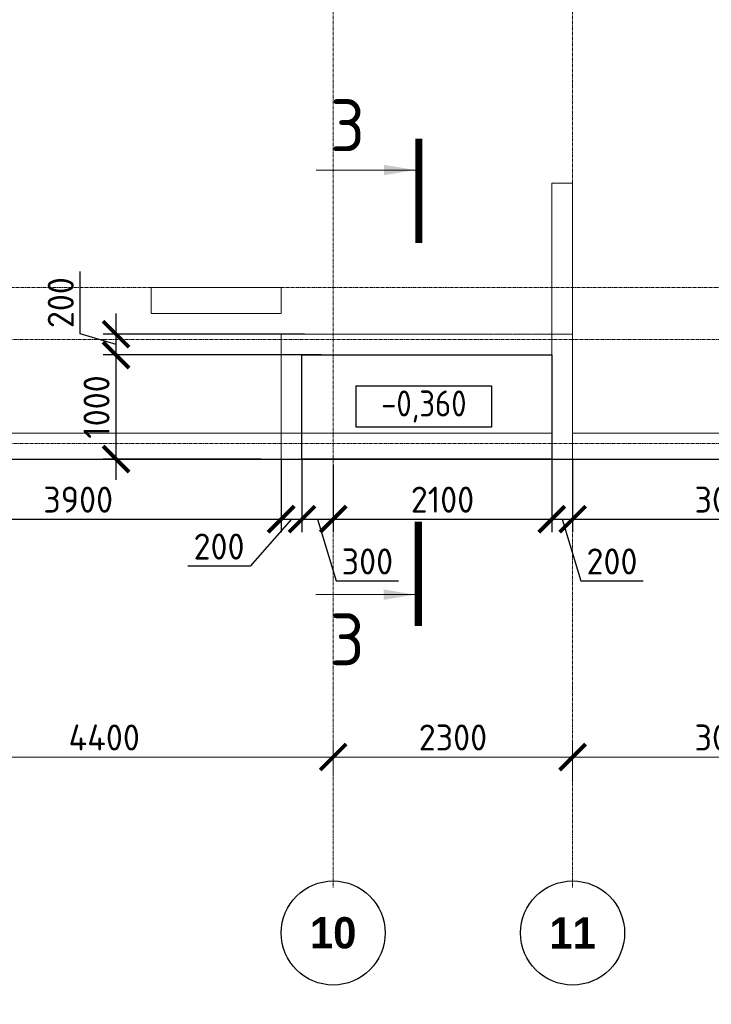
# Model space of a CAD drawing. Header units: millimetres. Extents: x 448962 to 1440104, y -326645 to -197113.
# Tile 35 of 256: x 547391 to 554036, y -277461 to -267999. Entities that reach past the tile are written whole.
import ezdxf

# ---------------------------------------------------------------- set-up
doc = ezdxf.new("R2010")
doc.units = ezdxf.units.MM
for name, pattern in [('01 Штриховая _4 мм_', [6, 3.5, -2.5]), ('______5', [1100, 800, -100, 100, -100]), ('HIDDEN2', [4.7625, 3.175, -1.5875]), ('осевая', [50.8, 31.75, -6.35, 6.35, -6.35])]:
    doc.linetypes.add(name, pattern=pattern)
for name, color, linetype, lineweight in [('Оси', 40, '______5', 18), ('Перекрытие ж_бетон', 1, 'Continuous', 30), ('РАЗМЕРЫ', 1, 'Continuous', 9), ('СТЕНЫ', 3, 'Continuous', 30), ('Текст_ общее', 7, 'Continuous', 25), ('Узлы', 7, 'Continuous', 0)]:
    doc.layers.add(name, color=color, linetype=linetype, lineweight=lineweight)
doc.styles.add('Century Gothic', font='GOTHIC.TTF')
doc.styles.add('GOST Common_1', font='GOST_Common.ttf', dxfattribs={"width": 0.9, "height": 250})
doc.styles.add('GOST-2.304_Type-B', font='GOST_Common.ttf')
doc.styles.add('ГОСТ', font='GOST_Common.ttf')
doc.dimstyles.new('СПДС', dxfattribs={"dimscale": 100, "dimtxt": 2.5, "dimasz": 2.5, "dimexe": 1.25, "dimexo": 0, "dimtad": 1, "dimdec": 0, "dimtxsty": 'GOST-2.304_Type-B', "dimblk": 'ARCHTICK', "dimcen": 2.5, "dimdle": 2, "dimadec": 0, "dimazin": 2, "dimtfac": 0.75, "dimtdec": 0, "dimtmove": 1, "dimatfit": 3, "dimfxl": 1, "dimtolj": 1, "dimarcsym": 1})

# ---------------------------------------------------------------- blocks, each defined once
blk = doc.blocks.new('NSY101')
at = {"color": 0, "linetype": 'ByBlock', "lineweight": -2}
blk.add_circle((0, 0), 50, dxfattribs=at)
blk = doc.blocks.new('_ArchTick')
at = {"color": 0, "linetype": 'ByBlock', "const_width": 0.15}
blk.add_lwpolyline([(-0.5, -0.5), (0.5, 0.5)], dxfattribs=at)
blk = doc.blocks.new('*D1020')
at = {"layer": 'DEFPOINTS', "color": 0, "transparency": 16777216}
for p in [(554742.3, -230030.4), (554742.3, -230212.9), (550342.3, -230309.5)]:
    blk.add_point(p, dxfattribs=at)
at = {"layer": 'РАЗМЕРЫ', "color": 0, "lineweight": -2, "transparency": 16777216}
for p, q in [((550342.3, -230309.5), (550342.3, -229905.4)), ((554742.3, -230212.9), (554742.3, -229905.4)), ((550142.3, -230030.4), (554942.3, -230030.4))]:
    blk.add_line(p, q, dxfattribs=at)
at = {"layer": 'РАЗМЕРЫ', "color": 0, "lineweight": -2, "transparency": 16777216, "xscale": 250, "yscale": 250, "zscale": 250, "rotation": 180}
blk.add_blockref('_ArchTick', (550342.3, -230030.4), dxfattribs=at)
at = {"layer": 'РАЗМЕРЫ', "color": 0, "lineweight": -2, "transparency": 16777216, "xscale": 250, "yscale": 250, "zscale": 250}
blk.add_blockref('_ArchTick', (554742.3, -230030.4), dxfattribs=at)
at = {"layer": 'РАЗМЕРЫ', "color": 0, "transparency": 16777216, "insert": (552542.3, -229842.9), "char_height": 250, "attachment_point": 5, "style": 'GOST-2.304_Type-B'}
blk.add_mtext('\\A1;4400', dxfattribs=at)
blk = doc.blocks.new('*D1021')
at = {"layer": 'DEFPOINTS', "color": 0, "transparency": 16777216}
for p in [(557042.3, -230030.4), (554742.3, -230212.9), (557042.3, -230265.8)]:
    blk.add_point(p, dxfattribs=at)
at = {"layer": 'РАЗМЕРЫ', "color": 0, "lineweight": -2, "transparency": 16777216}
for p, q in [((554742.3, -230212.9), (554742.3, -229905.4)), ((557042.3, -230265.8), (557042.3, -229905.4)), ((554542.3, -230030.4), (557242.3, -230030.4))]:
    blk.add_line(p, q, dxfattribs=at)
at = {"layer": 'РАЗМЕРЫ', "color": 0, "lineweight": -2, "transparency": 16777216, "xscale": 250, "yscale": 250, "zscale": 250, "rotation": 180}
blk.add_blockref('_ArchTick', (554742.3, -230030.4), dxfattribs=at)
at = {"layer": 'РАЗМЕРЫ', "color": 0, "lineweight": -2, "transparency": 16777216, "xscale": 250, "yscale": 250, "zscale": 250}
blk.add_blockref('_ArchTick', (557042.3, -230030.4), dxfattribs=at)
at = {"layer": 'РАЗМЕРЫ', "color": 0, "transparency": 16777216, "insert": (555892.3, -229842.9), "char_height": 250, "attachment_point": 5, "style": 'GOST-2.304_Type-B'}
blk.add_mtext('\\A1;2300', dxfattribs=at)
blk = doc.blocks.new('*D1022')
at = {"layer": 'DEFPOINTS', "color": 0, "transparency": 16777216}
for p in [(560042.3, -230030.9), (557042.3, -230265.8), (560042.3, -230282.7)]:
    blk.add_point(p, dxfattribs=at)
at = {"layer": 'РАЗМЕРЫ', "color": 0, "lineweight": -2, "transparency": 16777216}
for p, q in [((557042.3, -230265.8), (557042.3, -229905.9)), ((560042.3, -230282.7), (560042.3, -229905.9)), ((556842.3, -230030.9), (560242.3, -230030.9))]:
    blk.add_line(p, q, dxfattribs=at)
at = {"layer": 'РАЗМЕРЫ', "color": 0, "lineweight": -2, "transparency": 16777216, "xscale": 250, "yscale": 250, "zscale": 250, "rotation": 180}
blk.add_blockref('_ArchTick', (557042.3, -230030.9), dxfattribs=at)
at = {"layer": 'РАЗМЕРЫ', "color": 0, "lineweight": -2, "transparency": 16777216, "xscale": 250, "yscale": 250, "zscale": 250}
blk.add_blockref('_ArchTick', (560042.3, -230030.9), dxfattribs=at)
at = {"layer": 'РАЗМЕРЫ', "color": 0, "transparency": 16777216, "insert": (558542.3, -229843.4), "char_height": 250, "attachment_point": 5, "style": 'GOST-2.304_Type-B'}
blk.add_mtext('\\A1;3000', dxfattribs=at)
blk = doc.blocks.new('*D280')
at = {"layer": 'DEFPOINTS', "color": 0, "transparency": 16777216}
for p in [(548317.2, -271221.3), (550290.1, -271221.3), (549710.9, -272221.3)]:
    blk.add_point(p, dxfattribs=at)
at = {"layer": 'РАЗМЕРЫ', "color": 0, "lineweight": -2, "transparency": 16777216}
for p, q in [((548317.2, -272421.3), (548317.2, -271021.3)), ((550290.1, -271221.3), (548192.2, -271221.3)), ((549710.9, -272221.3), (548192.2, -272221.3))]:
    blk.add_line(p, q, dxfattribs=at)
at = {"layer": 'РАЗМЕРЫ', "color": 0, "lineweight": -2, "transparency": 16777216, "xscale": 250, "yscale": 250, "zscale": 250}
for p, rotation in [((548317.2, -271221.3), 90), ((548317.2, -272221.3), 270)]:
    blk.add_blockref('_ArchTick', p, dxfattribs=dict(at, rotation=rotation))
at = {"layer": 'РАЗМЕРЫ', "color": 0, "lineweight": 0, "transparency": 16777216, "insert": (548129.7, -271721.3), "char_height": 250, "attachment_point": 5, "rotation": 90, "style": 'GOST-2.304_Type-B'}
blk.add_mtext('\\A1;1000', dxfattribs=at)
blk = doc.blocks.new('*D281')
at = {"layer": 'DEFPOINTS', "color": 0, "transparency": 16777216}
for p in [(548317.2, -271021.3), (550127.2, -271021.3), (548864.7, -271221.3)]:
    blk.add_point(p, dxfattribs=at)
at = {"layer": 'РАЗМЕРЫ', "color": 0, "lineweight": -2, "transparency": 16777216}
for p, q in [((547973.4, -271018.2), (547973.4, -270418.2)), ((548317.2, -271421.3), (548317.2, -270821.3)), ((548317.2, -271121.3), (547973.4, -271018.2)), ((550127.2, -271021.3), (548192.2, -271021.3)), ((548864.7, -271221.3), (548192.2, -271221.3))]:
    blk.add_line(p, q, dxfattribs=at)
at = {"layer": 'РАЗМЕРЫ', "color": 0, "lineweight": -2, "transparency": 16777216, "xscale": 250, "yscale": 250, "zscale": 250}
for p, rotation in [((548317.2, -271021.3), 90), ((548317.2, -271221.3), 270)]:
    blk.add_blockref('_ArchTick', p, dxfattribs=dict(at, rotation=rotation))
at = {"layer": 'РАЗМЕРЫ', "color": 0, "lineweight": 0, "transparency": 16777216, "insert": (547785.9, -270718.2), "char_height": 250, "attachment_point": 5, "rotation": 90, "style": 'GOST-2.304_Type-B'}
blk.add_mtext('\\A1;200', dxfattribs=at)
blk = doc.blocks.new('*D312')
at = {"layer": 'DEFPOINTS', "color": 0, "transparency": 16777216}
for p in [(546003.4, -272221.3), (549903.3, -272221.3), (549903.3, -272798.8)]:
    blk.add_point(p, dxfattribs=at)
at = {"layer": 'РАЗМЕРЫ', "color": 0, "lineweight": -2, "transparency": 16777216}
for p, q in [((546003.4, -272221.3), (546003.4, -272923.8)), ((549903.3, -272221.3), (549903.3, -272923.8)), ((545803.4, -272798.8), (550103.3, -272798.8))]:
    blk.add_line(p, q, dxfattribs=at)
at = {"layer": 'РАЗМЕРЫ', "color": 0, "lineweight": -2, "transparency": 16777216, "xscale": 250, "yscale": 250, "zscale": 250, "rotation": 180}
blk.add_blockref('_ArchTick', (546003.4, -272798.8), dxfattribs=at)
at = {"layer": 'РАЗМЕРЫ', "color": 0, "lineweight": -2, "transparency": 16777216, "xscale": 250, "yscale": 250, "zscale": 250}
blk.add_blockref('_ArchTick', (549903.3, -272798.8), dxfattribs=at)
at = {"layer": 'РАЗМЕРЫ', "color": 0, "lineweight": 0, "transparency": 16777216, "insert": (547953.4, -272611.3), "char_height": 250, "attachment_point": 5, "style": 'GOST-2.304_Type-B'}
blk.add_mtext('\\A1;3900', dxfattribs=at)
blk = doc.blocks.new('*D313')
at = {"layer": 'DEFPOINTS', "color": 0, "transparency": 16777216}
for p in [(549903.3, -272221.3), (550103.3, -272221.3), (550103.3, -272798.8)]:
    blk.add_point(p, dxfattribs=at)
at = {"layer": 'РАЗМЕРЫ', "color": 0, "lineweight": -2, "transparency": 16777216}
for p, q in [((549903.3, -272221.3), (549903.3, -272923.8)), ((550103.3, -272221.3), (550103.3, -272923.8)), ((550003.3, -272798.8), (549606.7, -273249.6)), ((549703.3, -272798.8), (550303.3, -272798.8)), ((549606.7, -273249.6), (549006.7, -273249.6))]:
    blk.add_line(p, q, dxfattribs=at)
at = {"layer": 'РАЗМЕРЫ', "color": 0, "lineweight": -2, "transparency": 16777216, "xscale": 250, "yscale": 250, "zscale": 250, "rotation": 180}
blk.add_blockref('_ArchTick', (549903.3, -272798.8), dxfattribs=at)
at = {"layer": 'РАЗМЕРЫ', "color": 0, "lineweight": -2, "transparency": 16777216, "xscale": 250, "yscale": 250, "zscale": 250}
blk.add_blockref('_ArchTick', (550103.3, -272798.8), dxfattribs=at)
at = {"layer": 'РАЗМЕРЫ', "color": 0, "lineweight": 0, "transparency": 16777216, "insert": (549306.7, -273062.1), "char_height": 250, "attachment_point": 5, "style": 'GOST-2.304_Type-B'}
blk.add_mtext('\\A1;200', dxfattribs=at)
blk = doc.blocks.new('*D314')
at = {"layer": 'DEFPOINTS', "color": 0, "transparency": 16777216}
for p in [(550103.3, -272221.3), (550403.4, -272275.5), (550403.4, -272798.8)]:
    blk.add_point(p, dxfattribs=at)
at = {"layer": 'РАЗМЕРЫ', "color": 0, "lineweight": -2, "transparency": 16777216}
for p, q in [((550103.3, -272221.3), (550103.3, -272923.8)), ((550403.4, -272275.5), (550403.4, -272923.8)), ((549903.3, -272798.8), (550603.4, -272798.8)), ((550253.4, -272798.8), (550431.5, -273392.6)), ((550431.5, -273392.6), (551031.5, -273392.6))]:
    blk.add_line(p, q, dxfattribs=at)
at = {"layer": 'РАЗМЕРЫ', "color": 0, "lineweight": -2, "transparency": 16777216, "xscale": 250, "yscale": 250, "zscale": 250, "rotation": 180}
blk.add_blockref('_ArchTick', (550103.3, -272798.8), dxfattribs=at)
at = {"layer": 'РАЗМЕРЫ', "color": 0, "lineweight": -2, "transparency": 16777216, "xscale": 250, "yscale": 250, "zscale": 250}
blk.add_blockref('_ArchTick', (550403.4, -272798.8), dxfattribs=at)
at = {"layer": 'РАЗМЕРЫ', "color": 0, "lineweight": 0, "transparency": 16777216, "insert": (550731.5, -273205.1), "char_height": 250, "attachment_point": 5, "style": 'GOST-2.304_Type-B'}
blk.add_mtext('\\A1;300', dxfattribs=at)
blk = doc.blocks.new('*D315')
at = {"layer": 'DEFPOINTS', "color": 0, "transparency": 16777216}
for p in [(550403.4, -272275.5), (552503.3, -272221.3), (552503.3, -272798.8)]:
    blk.add_point(p, dxfattribs=at)
at = {"layer": 'РАЗМЕРЫ', "color": 0, "lineweight": -2, "transparency": 16777216}
for p, q in [((550403.4, -272275.5), (550403.4, -272923.8)), ((552503.3, -272221.3), (552503.3, -272923.8)), ((550203.4, -272798.8), (552703.3, -272798.8))]:
    blk.add_line(p, q, dxfattribs=at)
at = {"layer": 'РАЗМЕРЫ', "color": 0, "lineweight": -2, "transparency": 16777216, "xscale": 250, "yscale": 250, "zscale": 250, "rotation": 180}
blk.add_blockref('_ArchTick', (550403.4, -272798.8), dxfattribs=at)
at = {"layer": 'РАЗМЕРЫ', "color": 0, "lineweight": -2, "transparency": 16777216, "xscale": 250, "yscale": 250, "zscale": 250}
blk.add_blockref('_ArchTick', (552503.3, -272798.8), dxfattribs=at)
at = {"layer": 'РАЗМЕРЫ', "color": 0, "lineweight": 0, "transparency": 16777216, "insert": (551453.4, -272611.3), "char_height": 250, "attachment_point": 5, "style": 'GOST-2.304_Type-B'}
blk.add_mtext('\\A1;2100', dxfattribs=at)
blk = doc.blocks.new('*D316')
at = {"layer": 'DEFPOINTS', "color": 0, "transparency": 16777216}
for p in [(552503.3, -272221.3), (552703.4, -272221.3), (552703.4, -272798.8)]:
    blk.add_point(p, dxfattribs=at)
at = {"layer": 'РАЗМЕРЫ', "color": 0, "lineweight": -2, "transparency": 16777216}
for p, q in [((552503.3, -272221.3), (552503.3, -272923.8)), ((552703.4, -272221.3), (552703.4, -272923.8)), ((552303.3, -272798.8), (552903.4, -272798.8)), ((552603.4, -272798.8), (552781.5, -273392.6)), ((552781.5, -273392.6), (553381.5, -273392.6))]:
    blk.add_line(p, q, dxfattribs=at)
at = {"layer": 'РАЗМЕРЫ', "color": 0, "lineweight": -2, "transparency": 16777216, "xscale": 250, "yscale": 250, "zscale": 250, "rotation": 180}
blk.add_blockref('_ArchTick', (552503.3, -272798.8), dxfattribs=at)
at = {"layer": 'РАЗМЕРЫ', "color": 0, "lineweight": -2, "transparency": 16777216, "xscale": 250, "yscale": 250, "zscale": 250}
blk.add_blockref('_ArchTick', (552703.4, -272798.8), dxfattribs=at)
at = {"layer": 'РАЗМЕРЫ', "color": 0, "lineweight": 0, "transparency": 16777216, "insert": (553081.5, -273205.1), "char_height": 250, "attachment_point": 5, "style": 'GOST-2.304_Type-B'}
blk.add_mtext('\\A1;200', dxfattribs=at)
blk = doc.blocks.new('*D317')
at = {"layer": 'DEFPOINTS', "color": 0, "transparency": 16777216}
for p in [(552703.4, -272221.3), (555703.4, -272221.3), (555703.4, -272798.8)]:
    blk.add_point(p, dxfattribs=at)
at = {"layer": 'РАЗМЕРЫ', "color": 0, "lineweight": -2, "transparency": 16777216}
for p, q in [((552703.4, -272221.3), (552703.4, -272923.8)), ((555703.4, -272221.3), (555703.4, -272923.8)), ((552503.4, -272798.8), (555903.4, -272798.8))]:
    blk.add_line(p, q, dxfattribs=at)
at = {"layer": 'РАЗМЕРЫ', "color": 0, "lineweight": -2, "transparency": 16777216, "xscale": 250, "yscale": 250, "zscale": 250, "rotation": 180}
blk.add_blockref('_ArchTick', (552703.4, -272798.8), dxfattribs=at)
at = {"layer": 'РАЗМЕРЫ', "color": 0, "lineweight": -2, "transparency": 16777216, "xscale": 250, "yscale": 250, "zscale": 250}
blk.add_blockref('_ArchTick', (555703.4, -272798.8), dxfattribs=at)
at = {"layer": 'РАЗМЕРЫ', "color": 0, "lineweight": 0, "transparency": 16777216, "insert": (554203.4, -272611.3), "char_height": 250, "attachment_point": 5, "style": 'GOST-2.304_Type-B'}
blk.add_mtext('\\A1;3000', dxfattribs=at)
blk = doc.blocks.new('стены  тп')
at = {"layer": 'СТЕНЫ', "color": 251, "linetype": '01 Штриховая _4 мм_', "lineweight": 0, "true_color": 0x636466}
for p, q in [((576512.3, -336025.7, 3100), (576312.3, -336025.7, 3100)), ((576312.3, -336025.7, 3100), (576312.3, -336145.7, 3100)), ((576512.3, -336145.7, 3100), (576512.3, -336025.7, 3100)), ((576312.3, -336145.7, 3100), (576312.3, -338425.7, 3100)), ((576512.3, -338425.7, 3100), (576512.3, -336145.7, 3100)), ((572712.8, -337025.7, 3100), (572463.1, -337025.7, 3100)), ((572463.1, -337025.7, 3100), (572463.1, -337275.7, 3100)), ((572832.8, -337025.7, 3100), (572712.8, -337025.7, 3100)), ((573712.8, -337025.7, 3100), (572832.8, -337025.7, 3100)), ((573712.8, -337275.7, 3100), (573712.8, -337025.7, 3100)), ((572463.1, -337275.7, 3100), (572712.8, -337275.7, 3100)), ((572712.8, -337275.7, 3100), (573543.3, -337275.7, 3100)), ((573543.3, -337275.7, 3100), (573663.3, -337275.7, 3100)), ((573663.3, -337275.7, 3100), (573712.8, -337275.7, 3100)), ((573542.3, -338425.7, 3100), (569812.3, -338425.7, 3100)), ((573662.3, -338425.7, 3100), (573542.3, -338425.7, 3100)), ((576312.3, -338425.7, 3100), (573662.3, -338425.7, 3100)), ((578212.3, -338425.7, 3100), (576512.3, -338425.7, 3100)), ((564162.3, -338675.7, 3100), (589512.3, -338675.7, 3100))]:
    blk.add_line(p, q, dxfattribs=at)
blk = doc.blocks.new('оси плит')
at = {"layer": 'Оси', "color": 16, "linetype": 'осевая', "lineweight": 0, "transparency": 33554687}
for p, q in [((554742.3, -202894.1), (554742.3, -231285.8)), ((557042.3, -202894.1), (557042.3, -231285.8)), ((520148.3, -225517.4), (572494.8, -225517.4)), ((519570.9, -226017.4), (573160.2, -226017.4)), ((519570.9, -227017.4), (573160.2, -227017.4))]:
    blk.add_line(p, q, dxfattribs=at)
at = {"layer": 'Оси', "color": 16, "linetype": 'Continuous', "lineweight": 25, "transparency": 33554687, "xscale": 9.999999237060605, "yscale": 9.999999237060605, "zscale": 9.999999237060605}
for p in [(554741.7, -231721.6), (557041.7, -231721.6)]:
    blk.add_blockref('NSY101', p, dxfattribs=at)
at = {"layer": 'Оси', "color": 16, "linetype": 'Continuous', "lineweight": 25, "transparency": 33554687, "char_height": 300, "width": 620, "attachment_point": 5, "style": 'Century Gothic'}
for s, insert in [('\\A1;{\\fCentury Gothic|i0|b1;\\H300.000000;\\W1.000000;\\C16;10}\\P', (554741.7, -231721.6)), ('\\A1;{\\fCentury Gothic|i0|b1;\\H300.000000;\\W1.000000;\\C16;11}\\P', (557041.7, -231721.6))]:
    blk.add_mtext(s, dxfattribs=dict(at, insert=insert))
at = {"layer": 'РАЗМЕРЫ', "color": 1}
for base, p1, p2, picture, middle in [((554742.3, -230030.4), (550342.3, -230309.5), (554742.3, -230212.9), '*D1020', (552542.3, -229842.9)), ((557042.3, -230030.4), (554742.3, -230212.9), (557042.3, -230265.8), '*D1021', (555892.3, -229842.9)), ((560042.3, -230030.9), (557042.3, -230265.8), (560042.3, -230282.7), '*D1022', (558542.3, -229843.4))]:
    dim = blk.add_linear_dim(base=base, p1=p1, p2=p2, dimstyle='СПДС', dxfattribs=at)
    dim.commit()
    dim.dimension.update_dxf_attribs({"geometry": picture, "text_midpoint": middle})

msp = doc.modelspace()

# ---------------------------------------------------------------- linework, layer by layer
at = {"layer": 'Перекрытие ж_бетон'}
msp.add_lwpolyline([(518553.3, -272221.3), (518553.3, -272221.3), (565953.3, -272221.3), (565953.3, -249921.3), (518553.3, -249921.3), (518553.3, -272221.3)], dxfattribs=at)
at = {"layer": 'Перекрытие ж_бетон', "color": 252, "linetype": 'HIDDEN2', "lineweight": 0, "true_color": 0x939598}
msp.add_lwpolyline([(549903.3, -272221.3), (549903.3, -271021.3), (552703.3, -271021.3), (552703.3, -272221.3)], dxfattribs=at)
at = {"layer": 'Перекрытие ж_бетон'}
msp.add_lwpolyline([(550103.3, -271221.3), (552503.3, -271221.3), (552503.3, -272221.3), (550103.3, -272221.3)], close=True, dxfattribs=at)
at = {"layer": 'Текст_ общее', "lineweight": 30}
msp.add_lwpolyline([(550624.2, -271516.3), (551924.2, -271516.3), (551924.2, -271916.3), (550624.2, -271916.3)], close=True, dxfattribs=at)
at = {"layer": 'Узлы', "color": 1, "linetype": 'Continuous', "lineweight": 0}
for p, q in [((551191, -269444, 3100), (550241, -269444, 3100)), ((551187.3, -273524.1, 3100), (550237.3, -273524.1, 3100))]:
    msp.add_line(p, q, dxfattribs=at)
at = {"layer": 'Узлы', "color": 1, "linetype": 'Continuous', "lineweight": 0, "const_width": 70, "elevation": 3100}
for points in [[(551226, -269144), (551226, -270144)], [(551222.3, -273824.1), (551222.3, -272824.1)]]:
    msp.add_lwpolyline(points, dxfattribs=at)
at = {"layer": 'Узлы', "color": 1, "linetype": 'Continuous', "lineweight": 0}
for points in [[(551191, -269444, 3100), (550890.6, -269494.3, 3100), (550890.6, -269393.7, 3100)], [(551187.3, -273524.1, 3100), (550886.9, -273574.4, 3100), (550886.9, -273473.8, 3100)]]:
    msp.add_solid(points, dxfattribs=at)

# ---------------------------------------------------------------- block references
at = {"layer": 'РАЗМЕРЫ'}
msp.add_blockref('оси плит', (-4338.8, -45053.9), dxfattribs=at)

# ---------------------------------------------------------------- texts
at = {"layer": 'Узлы', "color": 1, "linetype": 'Continuous', "lineweight": 0, "char_height": 500, "attachment_point": 5, "style": 'GOST-2.304_Type-B'}
for insert in [(550541, -269014, 3100), (550537.3, -273954.1, 3100)]:
    msp.add_mtext_dynamic_manual_height_columns('3', width=723.88, gutter_width=25, heights=[0], dxfattribs=dict(at, insert=insert))

# ---------------------------------------------------------------- dimensions: what is measured, and where the dimension line sits
at = {"layer": 'РАЗМЕРЫ', "color": 1, "lineweight": 0}
for base, p1, p2, picture, middle in [((548317.2, -271021.3), (548864.7, -271221.3), (550127.2, -271021.3), '*D281', (547785.9, -270955.7)), ((548317.2, -271221.3), (549710.9, -272221.3), (550290.1, -271221.3), '*D280', (548129.7, -271721.3))]:
    dim = msp.add_linear_dim(base=base, p1=p1, p2=p2, angle=90, dimstyle='СПДС', override={"dimrnd": 5}, dxfattribs=at)
    dim.commit()
    dim.dimension.update_dxf_attribs({"geometry": picture, "text_midpoint": middle})
for base, p1, p2, picture, middle in [((549903.3, -272798.8), (546003.4, -272221.3), (549903.3, -272221.3), '*D312', (547953.4, -272611.3)), ((550403.4, -272798.8), (550103.3, -272221.3), (550403.4, -272275.5), '*D314', (550494, -273205.1)), ((552503.3, -272798.8), (550403.4, -272275.5), (552503.3, -272221.3), '*D315', (551453.4, -272611.3)), ((552703.4, -272798.8), (552503.3, -272221.3), (552703.4, -272221.3), '*D316', (552844, -273205.1)), ((555703.4, -272798.8), (552703.4, -272221.3), (555703.4, -272221.3), '*D317', (554203.4, -272611.3))]:
    dim = msp.add_linear_dim(base=base, p1=p1, p2=p2, dimstyle='СПДС', override={"dimrnd": 5}, dxfattribs=at)
    dim.commit()
    dim.dimension.update_dxf_attribs({"geometry": picture, "text_midpoint": middle})
dim = msp.add_linear_dim(base=(550103.3, -272798.8), p1=(549903.3, -272221.3), p2=(550103.3, -272221.3), dimstyle='СПДС', override={"dimrnd": 5}, dxfattribs=at)
dim.commit()
dim.dimension.update_dxf_attribs({"geometry": '*D313', "text_midpoint": (549544.2, -273249.6), "dimtype": 160})

# ---------------------------------------------------------------- next in the draw order: texts
at = {"layer": 'Текст_ общее', "insert": (551274.2, -271716.3), "char_height": 250, "width": 1056.523, "attachment_point": 5, "style": 'GOST Common_1', "bg_fill": 3, "box_fill_scale": 1, "bg_fill_color": 256, "bg_fill_transparency": 0}
msp.add_mtext('-0,360', dxfattribs=at)

# ---------------------------------------------------------------- next in the draw order: block references
at = {"layer": 'РАЗМЕРЫ'}
msp.add_blockref('стены  тп', (-23809, 66454.4, -3100), dxfattribs=at)

# ---------------------------------------------------------------- next in the draw order: texts
note = msp.add_mtext_dynamic_manual_height_columns('\\pi1250;{\\H1.5152x;Общие указания :\\P}Настоящий подраздел разработан в составе рабочей документации на строительство объекта {\\H2.4344x; }"Строительство жилого комплекса со встроенными помещениями общественного-делового и коммерческого {\\H1.3552x; }назначения по адресу: г. Чита, ул. 1-я Коллективная. Жилой дом со встроенными помещениями {\\H1.71569x; }общественно-делового и коммерческого назначения на первом этаже здания и встроенно-пристроенным {\\H1.59543x; }поликлиническим учреждением (поз. 2.2-2.3){\\H1.73486x; }\\P1.^I" Решения рабочей Документации разработаны на основании:{\\H1.67588x; }\\Pзадания на проектирование, выданного заказчиком;{\\H1.60804x; }\\P-^Iрешений стадии "Проектная Документация (проект №24-04-КР.2)"{\\H1.73065x; }\\Pразработанных ООО "Комплексная проектно-сопроводительная компания", утвержденных {\\H1.67728x; }заказчиком;{\\H1.60757x; }\\PВ соответствии с требованиями нормативных документов:{\\H1.63081x; }\\P-^IФЗ №184 "О техническом регулировании";{\\H1.62306x; }\\P-^IФЗ №123 "Технический регламент о требованиях пожарной безопасности";{\\H1.62565x; }\\P-^IСП 20.13330.2016 "Нагрузки и воздействия",{\\H1.62478x; }\\P-^IСП 63.13330.2018 "Бетонные и железобетонные конструкции. Основные положения".{\\H1.62507x; }\\P-^IСП 22.13330.2016 "Основания зданий и сооружений";{\\H1.62498x; }\\P-^IСП 45.13330.2017 "Земляные сооружения, основания и фундаменты".{\\H1.62501x; }\\P2.^IПри работах по устройству монолитных конструкций руководствоваться СП 70.13330.2012 {\\H1.625x; }"Несущие и ограждающие конструкции".{\\H1.625x; }\\P3.^IЗа относительную отметку 0,000 принята отметка чистого пола первого этажа, {\\H1.625x; }соответствующая абсолютной отметке 648,00 в Балтийской системе высот.{\\H1.625x; }\\P4.^IПеречень видов работ, Зля которых необходимо составлять акты освидетельствования {\\H1.625x; }скрытых работ: {\\H1.625x; }\\PБетонные и железобетонные конструкции монолитные:{\\H1.625x; }\\Pармирование; защитные слои,- анкеровка арматуры; установка закладных деталей.{\\H1.625x; }\\PМонтаж сборных железобетонных и бетонных конструкций:{\\H1.625x; }\\Pсварка и антикоррозионное покрыт при отсутствии актов освиветельствования превшествующих {\\H1.625x; }скрытых работ во всех случаях.{\\H1.625x; }\\P1. Железобетонные конструкции разработаны в соответствии СП 22.13330.2016 "Основания зданий и {\\H1.62576x; }сооружений", СП 63.13330.2018 "Бетонные и железобетонные конструкции. Общие положения".{\\H1.62541x; }\\P2. Несущие конструкции здания рассчитаны и запроектированы для данных геологических условий. {\\H1.62486x; }\\P3. Арматура класса А240 и А500С по ГОСТ Р 34028-2016, материал монолитных конструкций ниже {\\H1.62505x; }нуля - бетон тяжелый класса В25 по ГОСТ 26633-2015.{\\H1.62498x; }\\P4. Работы по бетонированию монолитных конструкций вести в соответствии со СП 70.13330.2012 {\\H1.62501x; }"Несущие и ограждающие конструкции".{\\H1.625x; }\\P5. Все строительно-монтажные работы необходимо выполнять в соответствии со СНиП 12-03-2001 {\\H1.625x; }"Безопасность труда в строительстве. Часть 1. Общие требования.", Безопасность труда в строительстве. {\\H1.625x; }Часть 2. Строительное производство". Строительство здания должно производиться в соответствии с {\\H1.625x; }проектом производства работ (ППР).{\\H1.725x; }\\PПри отсутствии ППР производство строительно-монтажных работ запрещается.{\\H1.67917x; }\\P6. Бетон конструкции должны удовлетворять требованиям ГОСТ 26633-2015, ГОСТ 25192-2012.{\\H1.60694x; }\\P7. Бетон следует укладывать в бетонные конструкции горизонтальными слоями одинаковой {\\H1.63102x; }толщины без разрывов, с последовательным направлением укладки в одну сторону во всех слоях.{\\H1.62299x; }\\P8. В начальный период твердения бетон необходимо защищать от попадания атмосферных осадков {\\H1.62567x; }или потерь влаги.{\\H1.62478x; }\\P9. При перерывах в бетонировании устраивать рабочие швы бетонирования. Места рабочих швов {\\H1.62507x; }бетонирования разработать в ППР и согласовать с авторским надзором. С поверхности рабочих швов {\\H1.62498x; }удалить цементную плёнку металлическими щётками с последующей поливкой водой. В рабочем шве {\\H1.62501x; }устанавливать вертикальные сетки из проволоки ячейкой 50x50мм. Поверхность рабочих швов должна быть {\\H1.625x; }перпендикулярна поверхности плиты. {\\H1.625x; }\\P10. Арматурные изделия изготавливать в соответствии с ГОСТ Р 57997-2017, ГОСТ 5264-80, ГОСТ {\\H1.625x; }14098-2014.{\\H1.625x; }\\P11. Плоские сетки и каркасы изготавливать с помощью контактной точечной сварки (кроме {\\H1.725x; }оговоренных случаев).{\\H1.77917x; }\\P12. Расчётные сопротивления сборных соединений и материалы для сборки принимать по табл. Г1, Г2 {\\H1.66111x; }СП 52-101-2003.{\\H1.61296x; }\\P13. Стыки арматурных стержней должны иметь длину перепуска (нахлёстка) не менее указанной в {\\H1.72901x; }проекте. В неоговоренных случаях длину стыка рабочей арматуры внахлёстку без сварки принимать по {\\H1.67783x; }п.8.3.27 СП 52-101-2003. {\\H1.60739x; }\\P14. Толщина защитного слоя бетона для рабочей арматуры должна соответствовать значениям, {\\H1.63087x; }указанным в проекте. {\\H1.62304x; }\\PВ неоговоренных случаях принимать не менее 25мм.{\\H1.62565x; }\\P{\\H1.62478x; }', width=16929.188, gutter_width=1000, heights=[39809.3, 0], dxfattribs=dict(insert=(470783.2, -245157.9), char_height=250, attachment_point=1, style='ГОСТ'))
for column, words in zip(note.columns.linked_columns, ['\\pi1250;15. Уход за свежеуложенным бетоном начинать сразу после укладки бетонной смеси и осуществлять до достижения прочности бетона не менее 70% от проектной.{\\H1.83409x; }\\P16. Распалубку плит  осуществлять по достижении прочности бетона не менее 80% от проектной.{\\H1.55672x; }\\P17. Два крайних арматурных стержня, расположенных по контуру плиты, привязать ко всем {\\H1.64842x; }стержням в местах пересечений.{\\H1.61719x; }\\P18. В процессе производства работ предусмотреть мероприятия по противопожарной защите и {\\H1.6276x; }контролю за выполнением правил пожарной безопасности на всех этапах строительства.{\\H1.62413x; }\\P19. Все работы Выполнять по проекту производства работ (ППР), согласованному с организациями, {\\H1.72529x; }ответственными за эксплуатацию существующих инженерных сетей и дорог на существующей площадке.{\\H1.67907x; }\\P20. Проект рассчитан на производство работ в период положительных температур. В случае {\\H1.60698x; }выполнения работ при отрицательных температурах необходимо выполнять требования СНиП часть 3 по {\\H1.63101x; }производству работ и ППР.{\\H1.623x; }\\P21. При минимальной температуре воздуха до минус 15°С допускается:{\\H1.62567x; }\\P - выдерживание бетона в конструкции методом термоса, при предварительном разогреве бетонной {\\H1.62478x; }смеси, {\\H1.62507x; }\\P -форсированный электроразогрев бетона в конструкции с повторным уплотнением.{\\H1.62498x; }\\PПри минимальной температуре воздуха до минус 25°С допускается:{\\H1.62501x; }\\P -обогрев бетона в греющей опалубке с помощью низкотемпературных электронагревателей,{\\H1.625x; }\\P -электродный сквозной прогреб бетона,{\\H1.625x; }\\P -электрообогрев с помощью греющего провода.{\\H1.625x; }']):
    column.text = words

doc.saveas('drawing.dxf')
